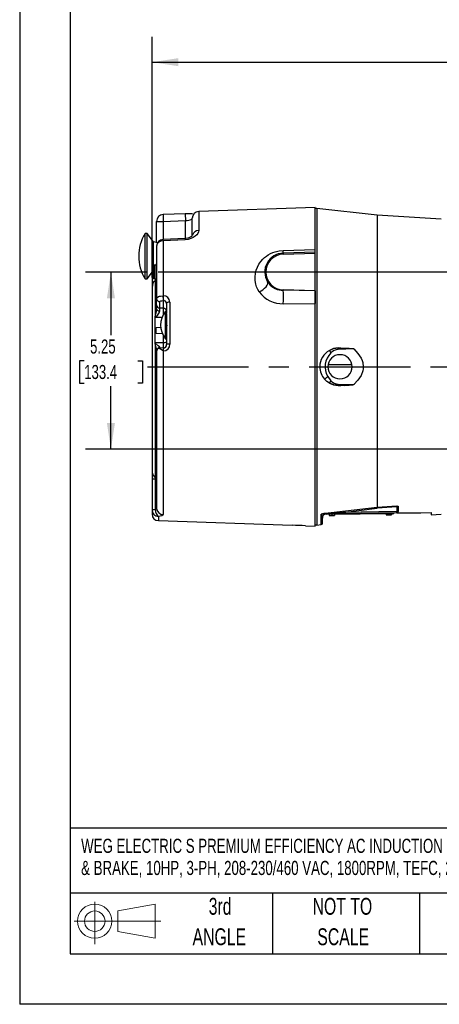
# Model space of a CAD drawing. Header units: inches. Extents: x 0 to 66, y 0 to 51.
# Tile 1 of 19: x 0 to 12.4, y 0 to 29.2. Entities that reach past the tile are written whole.
import ezdxf

# ---------------------------------------------------------------- set-up
doc = ezdxf.new("R2010")
doc.units = ezdxf.units.IN
doc.header["$LTSCALE"] = 6
doc.header["$MEASUREMENT"] = 0
doc.linetypes.add('CENTERX2', pattern=[0.8, 0.5, -0.1, 0.1, -0.1])
doc.layers.add('CENTER', color=40, linetype='CENTERX2')
doc.layers.add('SLD-DEFPOINTS', color=7, linetype='Continuous')
doc.layers.add('DIMENSIONS', color=140, linetype='Continuous', lineweight=25)
doc.layers.add('TEXT', color=140, linetype='Continuous', lineweight=25)
doc.styles.add('SLDTEXTSTYLE0', font='TXT', dxfattribs={"width": 0.7})
doc.dimstyles.new('SLDDIMSTYLE1', dxfattribs={"dimtxt": 0.416667, "dimasz": 0.78, "dimexe": 0, "dimexo": 0.0625, "dimgap": 0.104167, "dimtad": 0, "dimtih": 1, "dimtoh": 1, "dimrnd": 1e-09, "dimzin": 12, "dimdsep": 46, "dimtxsty": 'SLDTEXTSTYLE0', "dimsah": 1, "dimcen": 0.09, "dimadec": 0, "dimazin": 3, "dimtfac": 1, "dimtofl": 0, "dimtmove": 0, "dimatfit": 3, "dimfxl": 0, "dimfrac": 2, "dimtolj": 1, "dimtzin": 12, "dimarcsym": 0})

# ---------------------------------------------------------------- blocks, each defined once
blk = doc.blocks.new('Block11')
at = {"color": 7, "linetype": 'Continuous', "lineweight": 18}
for p, q in [((0.611, 1.254), (0.611, 0)), ((1.294, 0.984), (2.404, 1.189)), ((2.404, 1.189), (2.404, 0.173)), ((1.294, 0.377), (1.294, 0.984)), ((0, 0.681), (2.569, 0.681)), ((1.294, 0.377), (2.404, 0.173))]:
    blk.add_line(p, q, dxfattribs=at)
for radius in [0.508, 0.304]:
    blk.add_circle((0.611, 0.681), radius, dxfattribs=at)
blk = doc.blocks.new('Block12')
at = {"layer": 'SLD-DEFPOINTS'}
blk.add_blockref('Block11', (0, 0), dxfattribs=at)
blk = doc.blocks.new('SW_NOTE_0_1')
at = {"layer": 'TEXT', "color": 0, "linetype": 'CENTERX2', "lineweight": 18, "char_height": 0.42, "attachment_point": 1, "style": 'SLDTEXTSTYLE0'}
for s, insert in [('WEG ELECTRIC S PREMIUM EFFICIENCY AC INDUCTION MOTOR, GENERAL PURPOSE, INVERTER RATED & HAZARDOUS LOC', (0, 0.541)), ('& BRAKE, 10HP, 3-PH, 208-230/460 VAC, 1800RPM, TEFC, 215TC FRAME, ROLLED STEEL, C-FACE /RIGID BASE MOUNT', (0, -0.115))]:
    blk.add_mtext(s, dxfattribs=dict(at, insert=insert))
blk = doc.blocks.new('SW_NOTE_0_5')
at = {"layer": 'TEXT', "color": 0, "linetype": 'CENTERX2', "lineweight": 18, "char_height": 0.5, "attachment_point": 2, "style": 'SLDTEXTSTYLE0'}
for s, insert in [('NOT TO', (1.242, 0.645)), ('SCALE', (1.265, -0.258))]:
    blk.add_mtext(s, dxfattribs=dict(at, insert=insert))
blk = doc.blocks.new('SW_NOTE_0_6')
at = {"layer": 'TEXT', "color": 0, "linetype": 'CENTERX2', "lineweight": 18, "char_height": 0.5, "attachment_point": 2, "style": 'SLDTEXTSTYLE0'}
for s, insert in [('3rd', (0.547, 0.645)), ('ANGLE', (0.524, -0.258))]:
    blk.add_mtext(s, dxfattribs=dict(at, insert=insert))
blk = doc.blocks.new('_D_5')
at = {"layer": 'DIMENSIONS'}
for p, q in [((3.929, 21.556), (3.929, 28.691)), ((32.243, 19.836), (32.243, 28.691)), ((3.929, 27.941), (16.728, 27.941)), ((17.293, 27.94), (17.153, 27.94)), ((17.153, 27.94), (17.153, 27.278)), ((18.878, 27.94), (19.018, 27.94)), ((19.018, 27.94), (19.018, 27.278)), ((32.243, 27.941), (19.443, 27.941)), ((17.153, 27.278), (17.293, 27.278)), ((19.018, 27.278), (18.878, 27.278))]:
    blk.add_line(p, q, dxfattribs=at)
for points in [[(3.929, 27.941), (4.709, 27.821), (4.709, 28.061)], [(32.243, 27.941), (31.463, 28.061), (31.463, 27.821)]]:
    blk.add_solid(points, dxfattribs=at)
at = {"layer": 'DIMENSIONS', "char_height": 0.4167, "attachment_point": 1, "style": 'SLDTEXTSTYLE0'}
for s, insert in [('28.31', (17.293, 28.571)), ('719.2', (17.293, 27.815))]:
    blk.add_mtext(s, dxfattribs=dict(at, insert=insert))
blk = doc.blocks.new('_D_8')
at = {"layer": 'DIMENSIONS'}
for p, q in [((3.749, 21.713), (1.956, 21.713)), ((2.706, 21.713), (2.706, 19.845)), ((16.393, 21.713), (4.109, 21.713)), ((16.767, 21.713), (16.753, 21.713)), ((1.914, 19.087), (1.774, 19.087)), ((1.774, 19.087), (1.774, 18.424)), ((3.499, 19.087), (3.639, 19.087)), ((3.639, 19.087), (3.639, 18.424)), ((1.774, 18.424), (1.914, 18.424)), ((3.639, 18.424), (3.499, 18.424)), ((2.706, 16.463), (2.706, 18.331)), ((16.762, 16.463), (1.956, 16.463))]:
    blk.add_line(p, q, dxfattribs=at)
for points in [[(2.706, 21.713), (2.586, 20.933), (2.826, 20.933)], [(2.706, 16.463), (2.826, 17.243), (2.586, 17.243)]]:
    blk.add_solid(points, dxfattribs=at)
at = {"layer": 'DIMENSIONS', "char_height": 0.4167, "attachment_point": 1, "style": 'SLDTEXTSTYLE0'}
for s, insert in [('5.25', (2.087, 19.717)), ('133.4', (1.914, 18.961))]:
    blk.add_mtext(s, dxfattribs=dict(at, insert=insert))

msp = doc.modelspace()

# ---------------------------------------------------------------- linework, layer by layer
at = {"color": 7, "linetype": 'Continuous'}
for p in [(0.0006, 51.0006), (66.0006, 0.0006)]:
    msp.add_line(p, (0.0006, 0.0006), dxfattribs=at)
for p, q in [((4.9116, 23.4424), (4.2516, 23.419)), ((4.9116, 23.4424), (4.9118, 23.4377)), ((4.9118, 23.4377), (4.9187, 23.2425)), ((8.7587, 23.6328), (5.3117, 23.5125)), ((5.3117, 23.5125), (5.3117, 22.9499)), ((8.7587, 22.3812), (8.7587, 23.6328)), ((8.8087, 23.5973), (8.7587, 23.5973)), ((10.5987, 23.4073), (8.8087, 23.6038)), ((8.8087, 23.6038), (8.8087, 18.9073)), ((12.4987, 23.2823), (10.5987, 23.4073)), ((10.5987, 23.4073), (10.5987, 18.9073)), ((4.0587, 23.2191), (4.2587, 23.2191)), ((4.0587, 22.5895), (4.0587, 23.2191)), ((4.2587, 23.2191), (4.9187, 23.2425)), ((4.2587, 23.2191), (4.2587, 22.6817)), ((4.9187, 22.7116), (4.9187, 23.2425)), ((5.1187, 22.7975), (5.1187, 23.3111)), ((3.7787, 22.8573), (3.7187, 22.8573)), ((3.7187, 21.5173), (3.7187, 22.8573)), ((3.9707, 22.6115), (3.7787, 22.8573)), ((3.7787, 21.5173), (3.7787, 22.8573)), ((4.0869, 22.5825), (3.9707, 22.6115)), ((3.9707, 21.9059), (3.9707, 22.6115)), ((4.9102, 22.7095), (4.2502, 22.6814)), ((4.9117, 22.6746), (4.2517, 22.6461)), ((4.2517, 22.6461), (4.2517, 21.0114)), ((4.9102, 22.7104), (4.9117, 22.6746)), ((4.0587, 22.4825), (4.0587, 20.9356)), ((8.7587, 22.3018), (7.814, 22.2771)), ((7.814, 22.2771), (7.8148, 22.2475)), ((7.8148, 22.2475), (8.7587, 22.2722)), ((7.8166, 22.3566), (8.7587, 22.3812)), ((8.7587, 21.1624), (8.7587, 22.2722)), ((4.0187, 21.9173), (3.9987, 21.9173)), ((3.9987, 21.9173), (3.9987, 21.5173)), ((4.0187, 21.7173), (4.0187, 21.9173)), ((3.7787, 21.5173), (3.9707, 21.7631)), ((3.9287, 21.7093), (3.9287, 21.412)), ((3.9587, 21.8773), (3.9587, 21.7173)), ((3.9587, 21.7173), (3.9587, 21.5573)), ((4.0187, 21.5173), (4.0187, 21.7173)), ((3.7187, 21.5173), (3.7787, 21.5173)), ((3.9324, 21.412), (3.9287, 21.412)), ((3.946, 21.3813), (3.9287, 21.2561)), ((3.9581, 21.412), (3.9324, 21.412)), ((3.9987, 21.5173), (4.0187, 21.5173)), ((4.0275, 21.3857), (4.017, 21.4394)), ((4.0171, 21.4394), (4.0412, 21.458)), ((4.0275, 20.4614), (4.0275, 21.3857)), ((4.0287, 21.516), (4.0287, 21.46)), ((4.0587, 21.4853), (4.0355, 21.4639)), ((4.0412, 21.458), (4.0587, 21.4798)), ((7.3883, 21.3788), (7.3505, 21.4258)), ((3.9287, 21.2561), (3.9287, 18.9073)), ((3.9294, 21.2803), (3.9293, 21.2603)), ((8.7587, 21.1598), (7.8145, 21.1764)), ((8.7587, 21.1624), (7.8148, 21.1871)), ((8.7587, 21.1598), (8.7587, 21.1624)), ((8.7587, 21.1624), (8.7587, 20.784)), ((8.7587, 20.7689), (8.7587, 21.1598)), ((4.0587, 20.9356), (4.0654, 20.949)), ((4.0587, 20.9356), (4.0621, 20.9193)), ((4.0587, 20.7405), (4.0587, 20.9356)), ((4.0587, 20.6235), (4.0587, 20.7405)), ((4.1569, 20.6454), (4.1569, 20.8405)), ((4.2587, 21.0114), (4.2517, 21.0114)), ((4.2535, 20.8703), (4.2604, 20.8703)), ((4.2604, 20.6437), (4.2604, 20.8703)), ((4.3587, 20.7861), (4.3587, 20.488)), ((4.4552, 20.8281), (4.4552, 19.5802)), ((8.7587, 20.7689), (7.8176, 20.776)), ((8.7587, 18.9073), (8.7587, 20.7689)), ((4.0165, 20.3797), (4.0275, 20.4614)), ((4.0165, 20.3797), (4.0927, 20.4518)), ((4.0587, 20.6235), (4.0559, 20.602)), ((4.0587, 20.6235), (4.0618, 20.6144)), ((4.0602, 20.6136), (4.0593, 20.6081)), ((4.2604, 20.6437), (4.1569, 20.6454)), ((4.1569, 20.5669), (4.1569, 20.6454)), ((4.2604, 20.4576), (4.2604, 20.6437)), ((4.3687, 20.5483), (4.3193, 20.5483)), ((4.3193, 20.5483), (4.3193, 19.7383)), ((4.3687, 20.1157), (4.3687, 20.4707)), ((4.0156, 20.3659), (4.0165, 20.3797)), ((4.2194, 20.3673), (4.0156, 20.3659)), ((4.0156, 19.625), (4.0156, 20.3659)), ((4.0487, 20.0747), (4.1849, 20.0853)), ((4.0487, 19.8989), (4.0487, 20.0747)), ((4.2374, 19.886), (4.0487, 19.8989)), ((4.3602, 20.1433), (4.3587, 20.0894)), ((4.3587, 20.0894), (4.3587, 19.5655)), ((4.0156, 19.625), (4.2604, 19.6258)), ((4.0165, 19.6104), (4.0156, 19.625)), ((4.0275, 19.5257), (4.0165, 19.6104)), ((4.2604, 19.6258), (4.2604, 19.8291)), ((4.2604, 19.4656), (4.2604, 19.6258)), ((4.3193, 19.7383), (4.3687, 19.7383)), ((4.3587, 19.7248), (4.3554, 19.7383)), ((4.0275, 15.6267), (4.0275, 19.5257)), ((4.0559, 19.398), (4.0587, 19.3804)), ((4.0618, 19.3955), (4.0587, 19.3804)), ((4.0587, 19.3638), (4.0587, 18.9073)), ((4.1192, 19.4556), (4.1569, 19.4638)), ((4.1569, 19.4638), (4.1569, 19.4749)), ((4.2604, 19.4656), (4.1569, 19.4638)), ((4.2517, 19.3757), (4.2587, 19.3758)), ((4.2517, 19.3757), (4.2517, 14.5274)), ((9.4441, 19.4646), (9.5216, 19.4665)), ((9.4441, 19.4645), (9.5216, 19.4665)), ((9.4441, 19.4645), (9.4441, 19.4646)), ((9.4451, 19.4245), (9.4441, 19.4645)), ((9.9092, 19.4366), (9.4451, 19.4245)), ((3.9287, 18.9073), (3.9287, 15.7829)), ((4.0587, 18.9073), (4.0587, 14.719)), ((8.7587, 14.1817), (8.7587, 18.9073)), ((8.8087, 18.9073), (8.8087, 14.2107)), ((9.8529, 18.9657), (9.1445, 18.9657)), ((10.5987, 18.9073), (10.5987, 14.7465)), ((9.1337, 18.6168), (9.2282, 18.4952)), ((9.1862, 18.4202), (9.2282, 18.4952)), ((9.4441, 18.3501), (9.4451, 18.3901)), ((9.4441, 18.3501), (9.4441, 18.3499)), ((9.4441, 18.3501), (9.5216, 18.3481)), ((9.5216, 18.3481), (9.4441, 18.3499)), ((9.4451, 18.3901), (9.9092, 18.3779)), ((3.9287, 15.7829), (3.9287, 15.5774)), ((4.0275, 15.5774), (3.9287, 15.5774)), ((3.9287, 15.5774), (3.9287, 14.6629)), ((4.0275, 15.5774), (4.0275, 15.6267)), ((4.0587, 15.5774), (4.0275, 15.5774)), ((4.0275, 14.6629), (4.0275, 15.5774)), ((4.0275, 14.6629), (3.9287, 14.6629)), ((3.9287, 14.6629), (3.9287, 14.6528)), ((3.9287, 14.6528), (3.9287, 14.535)), ((4.0587, 14.719), (4.0566, 14.7099)), ((4.0651, 14.6873), (4.0587, 14.719)), ((8.9757, 14.5549), (10.5987, 14.7465)), ((9.5941, 14.5905), (10.5987, 14.7105)), ((11.1876, 14.6113), (9.5941, 14.5905)), ((10.5987, 14.7465), (11.1873, 14.788)), ((11.1858, 14.7532), (10.5987, 14.7105)), ((11.1873, 14.788), (11.1858, 14.7532)), ((11.1858, 14.7532), (11.2233, 14.7537)), ((11.1858, 14.7532), (11.1876, 14.6113)), ((11.1876, 14.6113), (11.2251, 14.6118)), ((11.2231, 14.7663), (11.2233, 14.7537)), ((11.2233, 14.7537), (11.2251, 14.6118)), ((4.1118, 14.344), (8.0787, 14.2055)), ((8.9518, 14.5255), (8.9742, 14.5381)), ((8.9757, 14.5549), (8.9757, 14.5514)), ((8.9757, 14.5514), (8.9758, 14.544)), ((8.9759, 14.5427), (8.9985, 14.5427)), ((8.9759, 14.5419), (8.9759, 14.5427)), ((8.9774, 14.4224), (8.9759, 14.4352)), ((8.9759, 14.4351), (8.9774, 14.4224)), ((8.9795, 14.2658), (8.9774, 14.4224)), ((8.9863, 14.5404), (8.9985, 14.5427)), ((9.5946, 14.5505), (8.9985, 14.5427)), ((9.0086, 14.5037), (9.0149, 14.5102)), ((9.0961, 14.5239), (9.0958, 14.5439)), ((11.0959, 14.5501), (9.0961, 14.5239)), ((9.1781, 14.525), (9.1785, 14.495)), ((9.1785, 14.495), (9.2565, 14.496)), ((9.2561, 14.526), (9.2565, 14.496)), ((9.2565, 14.496), (9.3345, 14.4971)), ((9.3341, 14.527), (9.3345, 14.4971)), ((9.5941, 14.5905), (9.5946, 14.5505)), ((11.1857, 14.5713), (9.5946, 14.5505)), ((10.868, 14.5471), (10.8684, 14.5171)), ((10.8684, 14.5171), (10.9463, 14.5182)), ((10.946, 14.5482), (10.9463, 14.5182)), ((10.9463, 14.5182), (11.0243, 14.5192)), ((11.0239, 14.5492), (11.0243, 14.5192)), ((11.0959, 14.5501), (11.0957, 14.5701)), ((12.2014, 14.5127), (12.4987, 14.5323)), ((8.4787, 14.1915), (8.7587, 14.1817)), ((8.7587, 14.2173), (8.8087, 14.2173)), ((8.8087, 14.2107), (8.9439, 14.2255))]:
    msp.add_line(p, q)
at = {"flags": 128}
for points in [[(4.2516, 23.4181), (4.2516, 23.4187), (4.2519, 23.4117), (4.2524, 23.3956), (4.2533, 23.3714), (4.2544, 23.34), (4.2557, 23.303), (4.2572, 23.2621), (4.2587, 23.2191)], [(5.1296, 23.4318), (5.1198, 23.4405), (5.0814, 23.4452), (5.0125, 23.4441), (4.9117, 23.4412)], [(5.1219, 22.8058), (5.1147, 22.787), (5.0906, 22.7676), (5.0358, 22.7376), (4.9832, 22.7205), (4.9102, 22.7104)], [(5.3117, 22.9499), (5.3047, 22.9061), (5.2842, 22.8618), (5.2504, 22.8177), (5.2043, 22.7762), (5.1455, 22.7383), (5.0758, 22.707), (4.9968, 22.6849), (4.9117, 22.6746)], [(4.2517, 22.6461), (4.2505, 22.6742), (4.2502, 22.6819), (4.2502, 22.6805)], [(7.1049, 21.127), (7.061, 21.2036), (7.027, 21.2819), (7.0026, 21.36), (6.9832, 21.4684), (6.9798, 21.5785), (6.9906, 21.6788), (7.0144, 21.7767), (7.0942, 21.9514), (7.1491, 22.0301), (7.2131, 22.1019), (7.2632, 22.148), (7.3164, 22.1897), (7.3728, 22.2271), (7.4385, 22.2633), (7.5063, 22.2935), (7.5764, 22.3179), (7.6956, 22.3454), (7.8166, 22.3566)], [(8.7587, 22.3018), (8.7587, 22.3233), (8.7587, 22.3812)], [(8.7587, 22.2722), (8.7587, 22.2944), (8.7587, 22.3018)], [(3.9303, 21.412), (3.9302, 21.3034), (3.9302, 21.2814)], [(3.9667, 21.4266), (3.9544, 21.4058), (3.946, 21.3813)], [(4.017, 21.4394), (4.0153, 21.4439), (4.0113, 21.4471), (4.0057, 21.4487), (3.999, 21.4485), (3.9833, 21.4421), (3.9667, 21.4266)], [(4.0366, 21.4647), (4.0248, 21.4577), (4.0139, 21.4538)], [(4.0366, 21.4645), (4.0365, 21.4646), (4.038, 21.4625), (4.0412, 21.458)], [(7.1049, 21.127), (7.1583, 21.1559), (7.2129, 21.1924), (7.2642, 21.2348), (7.3075, 21.2805), (7.3387, 21.3254), (7.3558, 21.3662), (7.3589, 21.3999), (7.3505, 21.4258)], [(7.8145, 21.1764), (7.8146, 21.1776), (7.8146, 21.1788), (7.8146, 21.1801), (7.8147, 21.1814), (7.8147, 21.1828), (7.8147, 21.1842), (7.8148, 21.1856), (7.8148, 21.1871)], [(4.0624, 20.9512), (4.0598, 20.9351), (4.0602, 20.9189)], [(4.0654, 20.949), (4.0731, 20.9644), (4.1143, 20.9888), (4.1452, 20.9987), (4.1796, 21.0058), (4.2517, 21.0114)], [(4.1569, 20.8405), (4.1641, 20.8521), (4.1848, 20.8618), (4.216, 20.8682), (4.2535, 20.8703)], [(4.2517, 21.0114), (4.2513, 20.9891), (4.251, 20.9654)], [(4.258, 20.9654), (4.2582, 20.9891), (4.2587, 21.0114)], [(4.4552, 20.8281), (4.418, 20.8245), (4.3868, 20.8153), (4.366, 20.8019), (4.3587, 20.7861)], [(4.0559, 20.602), (4.0488, 20.5476), (4.0275, 20.4614)], [(4.0603, 20.6134), (4.0591, 20.6071), (4.0571, 20.5986)], [(4.0618, 20.6144), (4.0661, 20.6021), (4.0874, 20.5838), (4.1192, 20.5715), (4.1569, 20.5669)], [(4.1569, 19.4749), (4.1533, 19.485), (4.1425, 19.499), (4.1085, 19.5316), (4.0165, 19.6104)], [(4.0275, 19.5257), (4.0488, 19.4433), (4.0559, 19.398)], [(4.0571, 19.3989), (4.0591, 19.3968), (4.0594, 19.3969)], [(4.2517, 19.3757), (4.1768, 19.4253), (4.1192, 19.4556)], [(9.1862, 19.3944), (9.3108, 19.4451), (9.4441, 19.4646)], [(9.4441, 19.4645), (9.311, 19.445), (9.1862, 19.3944)], [(9.2282, 19.3193), (9.2129, 19.3467), (9.2054, 19.36), (9.1988, 19.3719), (9.1933, 19.3817), (9.1893, 19.3887), (9.1862, 19.3944)], [(9.5216, 19.4665), (9.7725, 19.4618), (9.851, 19.4535), (9.8899, 19.4454), (9.902, 19.4411), (9.9092, 19.4366)], [(9.9092, 19.4366), (10.0322, 19.3033), (10.1217, 19.1666), (10.1525, 19.0979), (10.1737, 19.0312), (10.189, 18.9073)], [(10.189, 18.9073), (10.1852, 18.8449), (10.1736, 18.7831), (10.1217, 18.6479), (10.0325, 18.5116), (9.9092, 18.3779)], [(9.041, 18.5363), (9.05, 18.5441), (9.0711, 18.5625), (9.1013, 18.5887), (9.1337, 18.6168)], [(9.1862, 18.4202), (9.1084, 18.4725), (9.041, 18.5363)], [(9.4441, 18.3499), (9.3111, 18.3693), (9.1862, 18.4202)], [(9.1862, 18.4202), (9.311, 18.3696), (9.4441, 18.3501)], [(9.9092, 18.3779), (9.9062, 18.3757), (9.902, 18.3734), (9.8735, 18.3651), (9.8354, 18.3589), (9.7726, 18.3528), (9.7058, 18.3492), (9.6208, 18.3472), (9.5216, 18.3481)], [(11.1873, 14.788), (11.2133, 14.7778), (11.2206, 14.7721), (11.2231, 14.7663)], [(4.1121, 14.4681), (4.112, 14.3981), (4.112, 14.3567), (4.112, 14.3448)], [(4.2517, 14.5274), (4.2423, 14.5069), (4.2147, 14.4897), (4.1704, 14.4766), (4.1121, 14.4681)], [(8.9439, 14.2255), (8.9436, 14.2446), (8.9428, 14.3025), (8.9416, 14.4003), (8.9398, 14.5384)], [(8.9759, 14.4352), (8.9698, 14.4858), (8.9518, 14.5255)], [(9.5941, 14.5905), (9.2045, 14.5654), (9.0701, 14.5566), (9.0179, 14.5531), (8.9895, 14.5513), (8.9808, 14.5507), (8.9758, 14.5503)], [(8.977, 14.4333), (8.9864, 14.4699), (9.0106, 14.5068)], [(9.0538, 14.536), (9.0538, 14.536), (9.0743, 14.5417)], [(11.1857, 14.5713), (11.5566, 14.5761), (11.8965, 14.5806), (12.2056, 14.5846)], [(11.1857, 14.5713), (11.1865, 14.5739), (11.1866, 14.5744)], [(12.2056, 14.5846), (12.2063, 14.5309), (12.2065, 14.5131)]]:
    msp.add_lwpolyline(points, dxfattribs=at)
for centre, radius, start, end in [((4.2578, 23.221), 0.1981, 90.75325, 180.55455), ((5.3187, 23.3126), 0.2, 92, 180), ((4.8919, 23.7474), 0.5056, 273.03902, 294.7384), ((4.805, 22.1873), 1.2763, 148.33523, 211.66477), ((5.3013, 22.7711), 0.179, 86.6749, 168.36169), ((4.2408, 22.4632), 0.1831, 86.59017, 173.97361), ((4.2575, 22.4849), 0.1975, 90.76225, 180.72197), ((7.8287, 21.7173), 0.56, 91.5, 211.37047), ((7.8287, 21.7173), 0.5304, 91.5, 180), ((7.3291, 22.3328), 0.4881, 353.44025, 2.79018), ((3.9987, 21.8773), 0.04, 90, 180), ((4.0187, 21.9573), 0.04, 270, 0), ((7.8287, 21.7173), 0.5304, 180, 268.5), ((3.9987, 21.5573), 0.04, 180, 270), ((4.0361, 21.3529), 0.1033, 102.07484, 117.48263), ((4.1472, 21.4736), 0.1345, 188.69853, 194.73984), ((4.0187, 21.4773), 0.04, 0, 90), ((4.0158, 21.4272), 0.0431, 285.74077, 354.37896), ((7.8011, 21.6981), 0.5219, 217.72021, 271.47046), ((7.7953, 21.6298), 0.8541, 216.06282, 271.49614), ((3.4604, 20.9423), 4.3604, 357.81368, 3.07681), ((4.1562, 20.7429), 0.0975, 181.44005, 270.43478), ((4.1534, 20.9328), 0.0923, 188.39882, 272.19341), ((5.3261, 20.9453), 1.0753, 178.93045, 184.00048), ((5.3331, 20.9453), 1.0753, 178.93045, 184.00048), ((4.2647, 20.8208), 0.1907, 2.18827, 91.79399), ((4.2675, 20.7791), 0.0915, 4.44719, 94.41057), ((3.9759, 20.5925), 0.1828, 309.69922, 351.95966), ((4.8322, 20.1433), 0.6525, 143.20211, 216.79789), ((4.2612, 20.5461), 0.0975, 1.44004, 90.43478), ((4.8322, 20.1433), 0.6535, 141.70526, 143.21543), ((2.1398, 20.306), 2.2263, 355.81008, 4.68905), ((4.2529, 19.5781), 0.2024, 271.65087, 0.60955), ((4.2836, 19.7602), 0.1364, 260.21152, 303.40069), ((4.2587, 19.5655), 0.1, 271.00012, 0), ((4.8322, 20.1433), 0.6535, 216.79556, 218.29474), ((4.4322, 19.407), 0.1747, 82.43925, 114.88152), ((4.1587, 19.3638), 0.1, 113.28132, 180), ((4.1587, 19.3638), 0.1, 149.27156, 179.99996), ((4.1533, 19.3826), 0.0924, 87.75824, 171.94702), ((4.1587, 19.3638), 0.1, 112.21232, 132.02182), ((4.9088, 19.4081), 0.6509, 174.93255, 182.83934), ((9.4569, 18.9072), 0.5574, 119.0608, 179.98884), ((9.6403, 18.9063), 0.5834, 134.93086, 209.73842), ((9.4638, 19.1096), 0.3154, 93.39424, 138.33307), ((9.4987, 18.9073), 0.359, 0, 180), ((9.4568, 18.9073), 0.5572, 180.00645, 221.74698), ((9.4987, 18.9073), 0.359, 180, 0), ((9.4638, 18.7049), 0.3154, 221.66634, 266.60628), ((4.1054, 15.7853), 0.1768, 180.80055, 243.83348), ((4.0029, 15.5766), 0.0558, 0.80055, 63.83348), ((4.1159, 14.6553), 0.1873, 180.76422, 268.81537), ((4.0088, 14.707), 0.0479, 292.99044, 3.47753), ((4.2859, 14.6593), 0.2585, 179.20016, 227.72379), ((4.2486, 14.7126), 0.1852, 187.84239, 270.95399), ((7.2309, 14.7293), 3.3679, 359.67958, 0.29232), ((11.1784, 14.6205), 0.0469, 279.99818, 349.30877), ((10.905, 14.601), 0.2829, 354.59572, 2.08675), ((4.1187, 14.5339), 0.19, 180, 267.9701), ((8.9747, 14.3663), 0.1756, 89.61567, 101.45941), ((8.8379, 14.4317), 0.1475, 39.4739, 46.31949), ((9.0893, 14.4436), 0.1005, 86.25879, 141.24635), ((8.114, 9.4819), 4.7237, 85.5719, 90.4281), ((8.9395, 14.2653), 0.04, 276.2416, 0.75403)]:
    msp.add_arc(centre, radius, start, end)
at = {"layer": 'CENTER'}
msp.add_line((3.7862, 18.9073), (32.3878, 18.9073), dxfattribs=at)
at = {"layer": 'TEXT'}
for p, q in [((1.5, 49.5), (1.5, 1.5)), ((64.5, 5.2266), (1.5, 5.2266)), ((64.5, 3.3), (1.5, 3.3)), ((7.5, 3.3), (7.5, 1.5)), ((11.861, 3.3), (11.861, 1.5)), ((1.5, 1.5), (64.5, 1.5))]:
    msp.add_line(p, q, dxfattribs=at)

# ---------------------------------------------------------------- block references
at = {"layer": 'SLD-DEFPOINTS'}
msp.add_blockref('Block12', (1.6153, 1.7844), dxfattribs=at)
at = {"layer": 'TEXT', "linetype": 'CENTERX2', "lineweight": 18}
for name, p in [('SW_NOTE_0_1', (1.8232, 4.3701)), ('SW_NOTE_0_6', (5.397, 2.5123)), ('SW_NOTE_0_5', (8.3285, 2.5123))]:
    msp.add_blockref(name, p, dxfattribs=at)

# ---------------------------------------------------------------- dimensions: what is measured, and where the dimension line sits
at = {"layer": 'DIMENSIONS'}
for base, p1, p2, angle, picture, middle in [((32.2428, 27.941), (3.9287, 21.2561), (32.2428, 19.5363), 360, '_D_5', (18.0858, 27.941)), ((2.7064, 21.7128), (17.0622, 16.4627), (17.0673, 21.7128), 90, '_D_8', (2.7064, 19.0877))]:
    dim = msp.add_linear_dim(base=base, p1=p1, p2=p2, angle=angle, dimstyle='SLDDIMSTYLE1', dxfattribs=at)
    dim.commit()
    dim.dimension.update_dxf_attribs({"geometry": picture, "text_midpoint": middle, "dimtype": 160})

doc.saveas('drawing.dxf')
